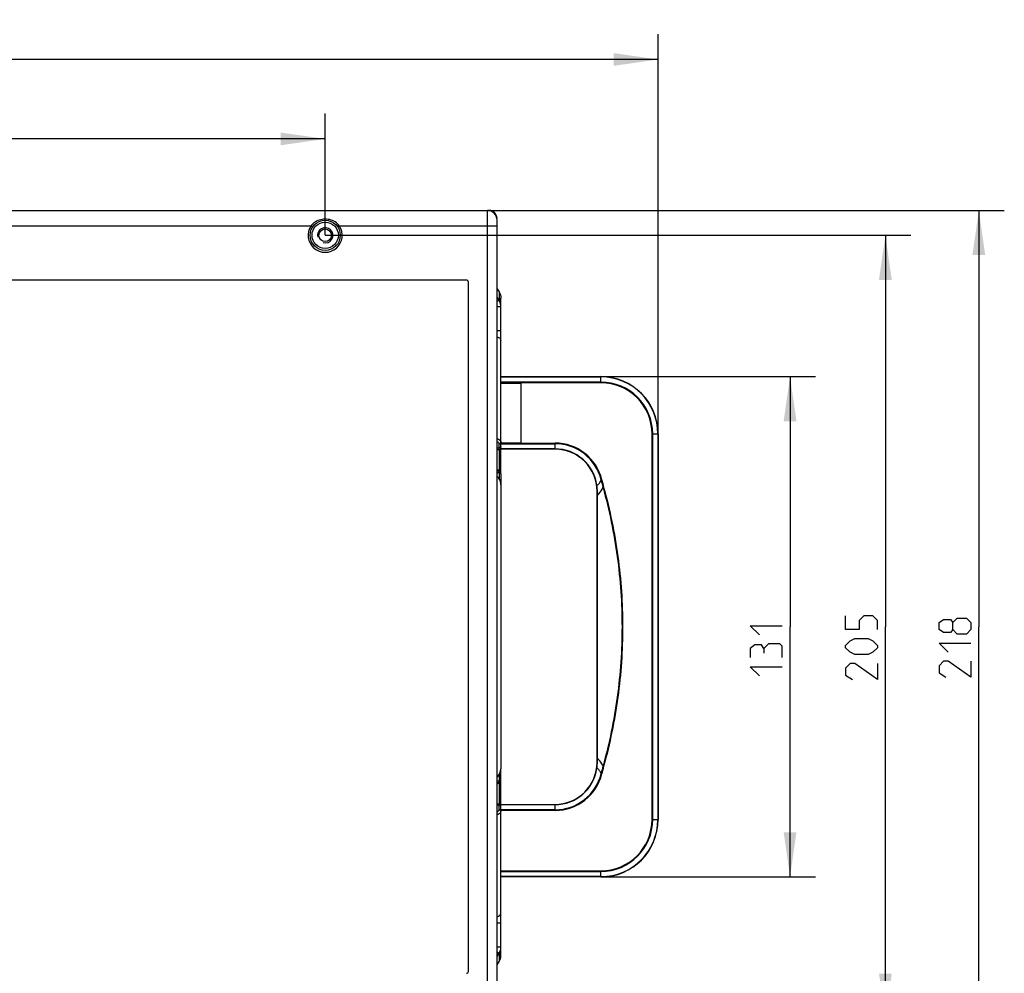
# Paper-space layout 'DRW0010_1_1' of a CAD drawing. Header units: millimetres. Extents: x 0 to 420, y 0 to 297.
# Tile 20 of 108: x 151 to 228, y 44 to 119. Entities that reach past the tile are written whole.
import ezdxf

# ---------------------------------------------------------------- set-up
doc = ezdxf.new("R2010")
doc.units = ezdxf.units.MM
doc.header["$LTSCALE"] = 23.1
doc.layers.get('0').update_dxf_attribs({"linetype": 'CONTINUOUS'})
doc.layers.add('02___PRT_ALL_AXES', color=7, linetype='CONTINUOUS')
doc.layers.add('DIM_PILOTEES', color=7, linetype='CONTINUOUS')
doc.styles.get("Standard").update_dxf_attribs({"font": 'txt', "width": 0.7})
doc.dimstyles.new('DIMSTYLE_1', dxfattribs={"dimtxt": 2.5, "dimasz": 3.5, "dimexe": 2, "dimexo": 0, "dimtad": 1, "dimlfac": 3.333333, "dimdsep": 46, "dimtxsty": 'Standard', "dimblk": '_FILLED', "dimblk1": '_FILLED', "dimblk2": '_FILLED', "dimcen": 0.09, "dimazin": 2, "dimtp": 0.5, "dimtm": 0.5, "dimtfac": 1, "dimtofl": 0, "dimtmove": 0, "dimatfit": 3, "dimldrblk": '_FILLED', "dimfxl": 0, "dimtolj": 1, "dimarcsym": 0})
doc.dimstyles.new('DIMSTYLE_4', dxfattribs={"dimtxt": 2.5, "dimasz": 3.5, "dimexe": 2, "dimexo": 0, "dimtad": 1, "dimlfac": 3.333333, "dimdsep": 46, "dimtxsty": 'Standard', "dimblk": '_FILLED', "dimblk1": '_FILLED', "dimblk2": '_FILLED', "dimcen": 0.09, "dimazin": 2, "dimtp": 0.8, "dimtm": 0.8, "dimtfac": 1, "dimtofl": 0, "dimtmove": 0, "dimatfit": 3, "dimldrblk": '_FILLED', "dimfxl": 0, "dimtolj": 1, "dimarcsym": 0})

# ---------------------------------------------------------------- blocks, each defined once
blk = doc.blocks.new('_FILLED')
at = {"color": 0, "linetype": 'ByBlock'}
blk.add_solid([(0, 0), (-1, 0.143), (-1, -0.143)], dxfattribs=at)
blk = doc.blocks.new('*D8')
at = {"layer": 'DIM_PILOTEES', "color": 2, "linetype": 'Continuous'}
for p, q in [((196.2, 91.078), (213.062, 91.078)), ((211.062, 91.078), (211.062, 71.428)), ((211.062, 51.778), (211.062, 71.428)), ((196.2, 51.778), (213.062, 51.778))]:
    blk.add_line(p, q, dxfattribs=at)
at = {"layer": 'DIM_PILOTEES', "color": 2, "linetype": 'Continuous', "xscale": 3.5, "yscale": 3.5, "zscale": 3.5}
for p, rotation in [((211.062, 91.078), 90), ((211.062, 51.778), 270)]:
    blk.add_blockref('_FILLED', p, dxfattribs=dict(at, rotation=rotation))
at = {"layer": 'DIM_PILOTEES', "color": 2, "linetype": 'Continuous', "insert": (207.937, 69.898), "char_height": 2.5, "width": 6.96429, "attachment_point": 2, "rotation": 90, "line_spacing_factor": 0.9}
blk.add_mtext('{\\ftxt;\\W0.0001;\\H0.0001;\\~}{\\ftxt;\\W1.8571428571;\\H2.5; }{\\ftxt;\\W0.0001;\\H0.0001;\\~}', dxfattribs=at)
blk = doc.blocks.new('*D9')
at = {"layer": 'DIM_PILOTEES', "color": 2, "linetype": 'Continuous'}
for p, q in [((85.139, 102.178), (85.139, 111.751)), ((174.539, 102.18), (174.539, 111.751)), ((85.139, 109.751), (129.839, 109.751)), ((174.539, 109.751), (129.839, 109.751))]:
    blk.add_line(p, q, dxfattribs=at)
at = {"layer": 'DIM_PILOTEES', "color": 2, "linetype": 'Continuous', "xscale": 3.5, "yscale": 3.5, "zscale": 3.5, "rotation": 180}
blk.add_blockref('_FILLED', (85.139, 109.751), dxfattribs=at)
at = {"layer": 'DIM_PILOTEES', "color": 2, "linetype": 'Continuous', "xscale": 3.5, "yscale": 3.5, "zscale": 3.5}
blk.add_blockref('_FILLED', (174.539, 109.751), dxfattribs=at)
at = {"layer": 'DIM_PILOTEES', "color": 2, "linetype": 'Continuous', "insert": (130.777, 112.876), "char_height": 2.5, "width": 8.83929, "attachment_point": 2, "line_spacing_factor": 0.9}
blk.add_mtext('{\\ftxt;\\W0.0001;\\H0.0001;\\~}{\\ftxt;\\W2.3571428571;\\H2.5; }{\\ftxt;\\W0.0001;\\H0.0001;\\~}', dxfattribs=at)
blk = doc.blocks.new('*D10')
at = {"layer": 'DIM_PILOTEES', "color": 2, "linetype": 'Continuous'}
for p, q in [((174.539, 102.18), (220.552, 102.18)), ((218.552, 102.18), (218.552, 71.43)), ((218.552, 40.68), (218.552, 71.43)), ((174.54, 40.68), (220.552, 40.68))]:
    blk.add_line(p, q, dxfattribs=at)
at = {"layer": 'DIM_PILOTEES', "color": 2, "linetype": 'Continuous', "xscale": 3.5, "yscale": 3.5, "zscale": 3.5}
for p, rotation in [((218.552, 102.18), 90), ((218.552, 40.68), 270)]:
    blk.add_blockref('_FILLED', p, dxfattribs=dict(at, rotation=rotation))
at = {"layer": 'DIM_PILOTEES', "color": 2, "linetype": 'Continuous', "insert": (215.427, 70.137), "char_height": 2.5, "width": 8.57143, "attachment_point": 2, "rotation": 90, "line_spacing_factor": 0.9}
blk.add_mtext('{\\ftxt;\\W0.0001;\\H0.0001;\\~}{\\ftxt;\\W2.2857142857;\\H2.5; }{\\ftxt;\\W0.0001;\\H0.0001;\\~}', dxfattribs=at)
blk = doc.blocks.new('*D11')
at = {"layer": 'DIM_PILOTEES', "color": 2, "linetype": 'Continuous'}
for p, q in [((59.04, 86.576), (59.04, 117.991)), ((200.7, 86.578), (200.7, 117.991)), ((59.04, 115.991), (129.87, 115.991)), ((200.7, 115.991), (129.87, 115.991))]:
    blk.add_line(p, q, dxfattribs=at)
at = {"layer": 'DIM_PILOTEES', "color": 2, "linetype": 'Continuous', "xscale": 3.5, "yscale": 3.5, "zscale": 3.5, "rotation": 180}
blk.add_blockref('_FILLED', (59.04, 115.991), dxfattribs=at)
at = {"layer": 'DIM_PILOTEES', "color": 2, "linetype": 'Continuous', "xscale": 3.5, "yscale": 3.5, "zscale": 3.5}
blk.add_blockref('_FILLED', (200.7, 115.991), dxfattribs=at)
at = {"layer": 'DIM_PILOTEES', "color": 2, "linetype": 'Continuous', "insert": (131.132, 119.116), "char_height": 2.5, "width": 13.92857, "attachment_point": 2, "line_spacing_factor": 0.9}
blk.add_mtext('{\\ftxt;\\W0.0001;\\H0.0001;\\~}{\\ftxt;\\W3.7142857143;\\H2.5; }{\\ftxt;\\W0.0001;\\H0.0001;\\~}', dxfattribs=at)
blk = doc.blocks.new('*D15')
at = {"layer": 'DIM_PILOTEES', "color": 2, "linetype": 'Continuous'}
for p, q in [((187.289, 104.13), (227.895, 104.131)), ((225.895, 104.131), (225.896, 71.431)), ((225.897, 38.731), (225.896, 71.431)), ((187.29, 38.73), (227.897, 38.731))]:
    blk.add_line(p, q, dxfattribs=at)
at = {"layer": 'DIM_PILOTEES', "color": 2, "linetype": 'Continuous', "xscale": 3.5, "yscale": 3.5, "zscale": 3.5}
for p, rotation in [((225.895, 104.131), 90.00122754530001), ((225.897, 38.731), 270.0012275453)]:
    blk.add_blockref('_FILLED', p, dxfattribs=dict(at, rotation=rotation))
at = {"layer": 'DIM_PILOTEES', "color": 2, "linetype": 'Continuous', "insert": (222.771, 70.143), "char_height": 2.5, "width": 8.03571, "attachment_point": 2, "rotation": 90, "line_spacing_factor": 0.9}
blk.add_mtext('{\\ftxt;\\W0.0001;\\H0.0001;\\~}{\\ftxt;\\W2.1428571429;\\H2.5; }{\\ftxt;\\W0.0001;\\H0.0001;\\~}', dxfattribs=at)

psp = doc.layouts.new('DRW0010_1_1')

# ---------------------------------------------------------------- linework, layer by layer
at = {"color": 7, "linetype": 'Continuous'}
for p, q in [((72.3889, 104.1278), (187.2889, 104.1302)), ((187.2889, 104.1398), (187.4297, 104.1398)), ((187.2903, 38.7302), (187.2889, 104.1302)), ((187.4297, 104.1398), (187.4297, 104.1154)), ((86.2433, 102.9281), (173.4345, 102.9299)), ((173.4345, 102.9299), (173.5586, 102.8457)), ((175.6433, 102.93), (175.5192, 102.8457)), ((175.6433, 102.93), (188.0389, 102.9302)), ((188.0297, 103.5399), (188.0195, 103.5399)), ((188.0297, 103.5399), (188.0297, 103.497)), ((188.0402, 39.4802), (188.0389, 103.3802)), ((185.639, 98.6552), (74.039, 98.6528)), ((185.7901, 44.3552), (185.789, 98.5052)), ((188.039, 97.9794), (188.198, 97.7304)), ((188.198, 97.7304), (188.198, 97.0764)), ((188.198, 97.0764), (188.039, 97.3252)), ((188.3396, 83.4418), (188.3396, 97.2456)), ((188.039, 96.592), (188.3396, 96.592)), ((188.0391, 94.6924), (188.3396, 94.6924)), ((188.3396, 91.0777), (196.1996, 91.0777)), ((188.3396, 91.0558), (196.1996, 91.0558)), ((196.1996, 90.6497), (188.3396, 90.6497)), ((196.1996, 90.5967), (188.3396, 90.5967)), ((188.3396, 90.5678), (189.8996, 90.5678)), ((189.8996, 90.5678), (189.8996, 85.8578)), ((196.1996, 90.5967), (196.1996, 91.0777)), ((200.2185, 86.5778), (200.6776, 86.5777)), ((200.2185, 56.2778), (200.2185, 86.5778)), ((200.2715, 56.2778), (200.2715, 86.5778)), ((200.6996, 86.5777), (200.6776, 86.5777)), ((200.6776, 86.5777), (200.6776, 56.2777)), ((200.6996, 86.5777), (200.6996, 56.2777)), ((188.1948, 85.4585), (188.0393, 85.4536)), ((188.0393, 85.3556), (188.2196, 85.3556)), ((188.1948, 85.7993), (188.1948, 85.3556)), ((188.2196, 85.3556), (188.2196, 83.6481)), ((189.8996, 85.8578), (188.3396, 85.8578)), ((188.3396, 85.8058), (192.5996, 85.8058)), ((192.5996, 85.3997), (188.3396, 85.3997)), ((192.5996, 85.3777), (188.3396, 85.3777)), ((189.8996, 85.8588), (192.5996, 85.8588)), ((192.5996, 85.3777), (192.5996, 85.8588)), ((188.0393, 83.5578), (188.2196, 83.5578)), ((188.2196, 83.5578), (188.2196, 83.0321)), ((188.3178, 83.5066), (188.3069, 83.537)), ((188.3396, 83.4378), (188.3396, 60.2749)), ((196.2735, 82.9714), (196.222, 82.9589)), ((188.3396, 82.5857), (188.3314, 82.7075)), ((195.8691, 82.5253), (195.8908, 82.5283)), ((195.8996, 60.7777), (195.8996, 82.0777)), ((195.9255, 81.9904), (195.9251, 82.0678)), ((196.4185, 82.3787), (196.371, 82.3657)), ((195.9265, 81.8285), (195.9255, 81.9904)), ((195.9269, 81.7565), (195.9265, 81.8285)), ((195.927, 81.744), (195.9269, 81.7565)), ((195.927, 61.1114), (195.927, 81.744)), ((195.9264, 75.123), (195.9267, 78.6184)), ((195.9251, 60.7877), (195.9255, 60.8653)), ((195.9255, 60.8653), (195.9265, 61.0272)), ((195.9265, 61.0272), (195.9269, 61.099)), ((195.9269, 61.099), (195.927, 61.1114)), ((196.4185, 60.4768), (196.3711, 60.4898)), ((188.2196, 59.828), (188.2196, 59.3028)), ((188.3396, 45.6073), (188.3396, 60.2322)), ((195.8691, 60.3302), (195.8908, 60.3272)), ((196.2735, 59.8841), (196.222, 59.8967)), ((188.2196, 59.3028), (188.0398, 59.3028)), ((188.2196, 59.2085), (188.2196, 57.5006)), ((188.3059, 59.3174), (188.3213, 59.3593)), ((188.2196, 57.5006), (188.0399, 57.5006)), ((188.1948, 57.3976), (188.0399, 57.4025)), ((188.1948, 57.5006), (188.1948, 57.0569)), ((188.3396, 57.4777), (192.5996, 57.4777)), ((188.3396, 57.4558), (192.5996, 57.4558)), ((192.5996, 56.9967), (192.5996, 57.4777)), ((192.5996, 57.0497), (188.3396, 57.0497)), ((192.5996, 56.9967), (188.3396, 56.9967)), ((200.2185, 56.2778), (200.6776, 56.2777)), ((200.6996, 56.2777), (200.6776, 56.2777)), ((188.3396, 52.2588), (196.1996, 52.2588)), ((188.3396, 52.2058), (196.1996, 52.2058)), ((196.1996, 51.7777), (196.1996, 52.2588)), ((196.1996, 51.7997), (188.3396, 51.7997)), ((196.1996, 51.7777), (188.3396, 51.7777)), ((188.0401, 48.1634), (188.3396, 48.1634)), ((188.3396, 46.2638), (188.0401, 46.2638)), ((188.0401, 45.5323), (188.198, 45.7794)), ((188.198, 45.7794), (188.198, 45.1225)), ((188.0401, 44.8753), (188.198, 45.1225))]:
    psp.add_line(p, q, dxfattribs=at)
for points in [[(188.3069, 83.537), (188.2628, 83.6045), (188.2016, 83.6662), (188.125, 83.7211), (188.0393, 83.7665)], [(188.3314, 82.7075), (188.3037, 82.8389), (188.2525, 82.9748), (188.1803, 83.1007), (188.0891, 83.2135), (188.0393, 83.2581)], [(195.9267, 78.6184), (195.9268, 80.2326), (195.9266, 81.0011), (195.927, 81.744)], [(195.9266, 65.018), (195.9264, 67.6218), (195.9265, 68.5379), (195.9264, 69.4715), (195.9264, 70.4179), (195.9263, 71.3702), (195.9264, 72.3208), (195.9264, 73.2662), (195.9264, 74.2013), (195.9264, 75.123)], [(195.927, 61.1114), (195.9267, 61.8532), (195.9268, 62.6146), (195.9267, 63.3949), (195.9267, 64.1957), (195.9266, 65.018)], [(188.0398, 59.6027), (188.0776, 59.6353), (188.1709, 59.7465), (188.2454, 59.8713), (188.2991, 60.0064), (188.3308, 60.1487), (188.3395, 60.2749)], [(188.0398, 59.0905), (188.1205, 59.1325), (188.1985, 59.1875), (188.2609, 59.2495), (188.3059, 59.3174)]]:
    psp.add_lwpolyline(points, dxfattribs=at)
for radius in [1.185, 1.035]:
    psp.add_circle((174.5389, 102.18), radius, dxfattribs=at)
for centre, radius, start, end in [((187.2889, 103.3802), 0.75, 0.001228, 90.001228), ((187.4297, 103.5399), 0.6, 0.003417, 90.003947), ((174.5389, 102.18), 1.335, 145.821012, 34.181443), ((174.3794, 102.208), 1.1891, 141.990474, 142.621832), ((185.639, 98.5052), 0.15, 0.001228, 90.001228), ((187.4381, 96.5909), 0.9017, 23.670948, 32.571391), ((196.1996, 86.5777), 4.5, 0, 90), ((196.1996, 86.5777), 4.478, 360, 90), ((196.1996, 86.5778), 4.072, 360, 90), ((196.1996, 86.5778), 4.0189, 0, 90), ((188.2196, 85.2356), 0.12, 0, 90), ((192.5996, 82.0778), 3.7811, 13.670973, 90), ((192.5996, 82.0778), 3.728, 13.670971, 90.000001), ((192.5996, 82.0777), 3.322, 7.794375, 90.000001), ((192.5996, 82.0777), 3.3, 0.000016, 90), ((188.2196, 83.4378), 0.12, 0, 90), ((187.429, 82.5847), 0.911, 44.059671, 47.795065), ((187.4287, 82.5844), 0.9115, 38.352798, 44.060424), ((187.4335, 82.5882), 0.9054, 35.006741, 38.350693), ((187.4321, 82.5874), 0.907, 30.157084, 35.000275), ((187.4286, 82.5854), 0.911, 25.958765, 30.15771), ((187.4291, 82.5856), 0.9105, 21.530709, 25.958975), ((187.4335, 82.5873), 0.9058, 16.898191, 21.530271), ((187.4274, 82.5857), 0.9121, 11.823231, 16.88828), ((187.4222, 82.5845), 0.9174, 7.704531, 11.826555), ((192.5996, 82.0775), 3.3, 0.000026, 7.794173), ((192.5509, 82.0488), 3.3742, 6.975764, 8.170024), ((192.5401, 82.0476), 3.385, 1.76195, 6.972943), ((192.5324, 82.0473), 3.3927, 0.521361, 1.762515), ((192.5362, 82.0474), 3.389, 0.344962, 0.521239), ((192.5996, 60.7777), 3.3, 270, 0.000016), ((192.5556, 60.8061), 3.3695, 351.828861, 353.00816), ((192.5399, 60.8079), 3.3853, 353.010851, 358.222227), ((192.5346, 60.8081), 3.3905, 358.221628, 359.479054), ((192.5396, 60.808), 3.3856, 359.479234, 359.655855), ((187.43, 60.2748), 0.9095, 312.248165, 0.008921), ((192.5996, 60.7777), 3.322, 269.999999, 352.205725), ((192.5996, 60.7778), 3.728, 269.999999, 346.329365), ((192.5996, 60.7778), 3.7811, 270, 346.329365), ((194.8774, 59.0575), 1.6246, 49.028218, 51.404941), ((188.2196, 59.4228), 0.12, 270, 360), ((188.2196, 57.6206), 0.12, 270, 360), ((196.1996, 56.2778), 4.072, 270, 0), ((196.1996, 56.2778), 4.0189, 270, 360), ((196.1996, 56.2777), 4.5, 270, 360), ((196.1996, 56.2777), 4.478, 270, 0), ((196.1996, 56.2775), 4.5, 270, 360), ((185.6401, 44.3552), 0.15, 270.001228, 0.001228)]:
    psp.add_arc(centre, radius, start, end, dxfattribs=at)
at = {"color": 2, "linetype": 'Continuous'}
psp.add_arc((174.5389, 102.18), 0.6, 255, 195, dxfattribs=at)
at = {"color": 7, "linetype": 'Continuous'}
for points in [[(173.651, 103.1495), (173.5738, 103.0884), (173.5031, 103.0179), (173.4425, 102.9403)], [(175.6433, 102.93), (175.5782, 103.0152), (175.5008, 103.0921), (175.4161, 103.1578)], [(188.198, 97.7304), (188.2886, 97.5885), (188.3396, 97.4139), (188.3396, 97.2456)], [(188.3396, 96.592), (188.3396, 96.7149), (188.3133, 96.8403), (188.2639, 96.9529)], [(196.222, 82.9589), (196.2714, 82.7611), (196.316, 82.562), (196.371, 82.3657)], [(196.2735, 82.9714), (196.3216, 82.7738), (196.3647, 82.5749), (196.4185, 82.3787)], [(196.3711, 60.4898), (196.316, 60.2935), (196.2714, 60.0945), (196.222, 59.8967)], [(196.4185, 60.4768), (196.3647, 60.2807), (196.3216, 60.0818), (196.2735, 59.8841)], [(188.198, 45.7794), (188.2886, 45.9211), (188.3396, 46.0956), (188.3396, 46.2638)], [(188.198, 45.1225), (188.2886, 45.2644), (188.3396, 45.439), (188.3396, 45.6073)]]:
    psp.add_open_spline(points, degree=3, dxfattribs=at)
for points, knots in [([(175.4161, 103.1578), (175.1708, 103.3481), (174.5315, 103.5548), (173.8942, 103.342), (173.651, 103.1495)], [0, 0, 0, 0, 0.5002554, 1, 1, 1, 1]), ([(188.1614, 97.0484), (188.1538, 97.0432), (188.1137, 97.0155), (188.0732, 96.9884), (188.0403, 96.9666)], [0, 0, 0, 0, 0.189003, 1, 1, 1, 1]), ([(188.198, 97.0764), (188.1971, 97.0722), (188.1805, 97.0649), (188.1705, 97.0548), (188.1614, 97.0484)], [0, 0, 0, 0, 0.2751202, 1, 1, 1, 1]), ([(188.0408, 94.215), (188.0843, 94.1985), (188.2085, 94.1446), (188.3396, 94.0261), (188.3396, 93.9319)], [0, 0, 0, 0, 0.3304049, 1, 1, 1, 1]), ([(188.0405, 85.987), (188.0831, 85.9648), (188.1557, 85.9183), (188.1948, 85.8353), (188.1948, 85.7993)], [0, 0, 0, 0, 0.5717144, 1, 1, 1, 1]), ([(188.041, 86.2103), (188.0844, 86.1949), (188.1769, 86.1548), (188.2965, 86.0722), (188.3396, 85.9767), (188.3396, 85.9352)], [0, 0, 0, 0, 0.3232367, 0.7080493, 1, 1, 1, 1]), ([(188.3396, 85.9352), (188.3396, 85.9007), (188.3057, 85.8274), (188.2317, 85.8005), (188.1948, 85.7993)], [0, 0, 0, 0, 0.482909, 1, 1, 1, 1]), ([(188.3396, 85.5944), (188.3396, 85.5599), (188.3057, 85.4866), (188.2317, 85.4597), (188.1948, 85.4585)], [0, 0, 0, 0, 0.482909, 1, 1, 1, 1]), ([(188.2751, 83.5456), (188.2616, 83.5602), (188.1929, 83.6229), (188.1085, 83.666), (188.041, 83.6934)], [0, 0, 0, 0, 0.214448, 1, 1, 1, 1]), ([(195.8908, 82.5283), (195.9598, 82.5833), (196.094, 82.7078), (196.1961, 82.8677), (196.222, 82.9589)], [0, 0, 0, 0, 0.4823881, 1, 1, 1, 1]), ([(195.8996, 82.0777), (195.8996, 82.0749), (195.911, 82.0701), (195.9187, 82.0688), (195.9251, 82.0678)], [0, 0, 0, 0, 0.3081644, 1, 1, 1, 1]), ([(195.927, 81.744), (195.97, 81.7891), (196.1409, 81.9784), (196.2879, 82.1917), (196.371, 82.3657)], [0, 0, 0, 0, 0.2440296, 1, 1, 1, 1]), ([(196.371, 82.3657), (196.8591, 80.5875), (197.6071, 76.9633), (197.9873, 71.4278), (197.6072, 65.8922), (196.8591, 62.2681), (196.3711, 60.4898)], [0, 0, 0, 0, 0.2500072, 0.5, 0.7499928, 1, 1, 1, 1]), ([(196.4185, 82.3787), (196.9068, 80.5983), (197.6552, 76.9698), (198.0355, 71.4278), (197.6553, 65.8857), (196.9068, 62.2573), (196.4185, 60.4768)], [0, 0, 0, 0, 0.2500071, 0.5, 0.7499929, 1, 1, 1, 1]), ([(195.8996, 81.7563), (195.8996, 81.753), (195.9112, 81.7468), (195.9201, 81.7452), (195.927, 81.744)], [0, 0, 0, 0, 0.320774, 1, 1, 1, 1]), ([(195.8996, 61.0992), (195.8996, 61.1025), (195.9112, 61.1086), (195.9201, 61.1102), (195.927, 61.1114)], [0, 0, 0, 0, 0.3208205, 1, 1, 1, 1]), ([(195.8996, 60.7777), (195.8996, 60.7806), (195.911, 60.7853), (195.9187, 60.7867), (195.9251, 60.7877)], [0, 0, 0, 0, 0.3082112, 1, 1, 1, 1]), ([(196.3711, 60.4898), (196.3427, 60.5493), (196.2198, 60.7735), (196.0579, 60.9745), (195.927, 61.1114)], [0, 0, 0, 0, 0.2579719, 1, 1, 1, 1]), ([(196.222, 59.8967), (196.1992, 59.9766), (196.1146, 60.119), (196.0012, 60.2332), (195.9426, 60.2841)], [0, 0, 0, 0, 0.5173402, 1, 1, 1, 1]), ([(188.0416, 59.1632), (188.0673, 59.1737), (188.1545, 59.2132), (188.2379, 59.2674), (188.2826, 59.3191)], [0, 0, 0, 0, 0.2889198, 1, 1, 1, 1]), ([(188.3396, 57.2617), (188.3396, 57.2962), (188.3057, 57.3695), (188.2317, 57.3964), (188.1948, 57.3976)], [0, 0, 0, 0, 0.4829182, 1, 1, 1, 1]), ([(188.1948, 57.0569), (188.1948, 57.021), (188.1559, 56.9382), (188.0836, 56.8917), (188.0411, 56.8696)], [0, 0, 0, 0, 0.4284351, 1, 1, 1, 1]), ([(188.3396, 56.921), (188.3396, 56.894), (188.3182, 56.8171), (188.2095, 56.716), (188.1038, 56.6682), (188.0416, 56.6462)], [0, 0, 0, 0, 0.1895963, 0.5367057, 1, 1, 1, 1]), ([(188.3396, 56.921), (188.3396, 56.9555), (188.3057, 57.0288), (188.2317, 57.0557), (188.1948, 57.0569)], [0, 0, 0, 0, 0.4829192, 1, 1, 1, 1]), ([(188.0418, 48.6412), (188.0851, 48.6577), (188.209, 48.7115), (188.3396, 48.8299), (188.3396, 48.9238)], [0, 0, 0, 0, 0.3303216, 1, 1, 1, 1]), ([(188.0414, 45.8885), (188.0636, 45.8737), (188.1016, 45.8475), (188.1527, 45.8154), (188.1786, 45.792), (188.197, 45.784), (188.198, 45.7794)], [0, 0, 0, 0, 0.4200522, 0.7316744, 0.9264432, 1, 1, 1, 1])]:
    psp.add_open_spline(points, degree=3, knots=knots, dxfattribs=at)
at = {"layer": '02___PRT_ALL_AXES', "color": 7, "linetype": 'Continuous'}
psp.add_circle((174.5389, 102.18), 0.495, dxfattribs=at)
at = {"layer": 'DIM_PILOTEES', "color": 2, "linetype": 'Continuous'}
for points in [[(217.9274, 71.2085), (217.9274, 71.9228), (217.5703, 72.2799), (216.856, 72.2799), (216.4989, 71.9228), (216.4989, 71.2085), (215.4275, 71.2085), (215.4275, 72.2799)], [(223.8425, 71.2142), (223.6639, 70.9761), (223.1282, 70.9761), (222.7711, 71.2142), (222.7711, 71.75), (223.1282, 71.988), (223.6639, 71.988), (223.8425, 71.75), (224.1997, 72.1071), (224.9139, 72.1071), (225.2711, 71.75), (225.2711, 71.2142), (224.9139, 70.8571)], [(208.6513, 70.7904), (207.937, 71.5047), (210.437, 71.5047)], [(224.9139, 70.8571), (224.1997, 70.8571), (223.8425, 71.2142), (223.8425, 71.75)], [(217.2132, 69.2442), (216.1417, 69.2442), (215.7846, 69.4228), (215.4275, 69.7799), (215.4275, 69.9585), (215.7846, 70.3156), (216.1417, 70.4942), (217.2132, 70.4942), (217.5703, 70.3156), (217.9274, 69.9585), (217.9274, 69.7799), (217.5703, 69.4228), (217.2132, 69.2442)], [(209.0084, 69.719), (208.8298, 70.0166), (208.2941, 70.0166), (207.937, 69.719), (207.937, 69.0047)], [(210.437, 69.0047), (210.437, 69.8976), (210.2584, 70.0761), (209.3656, 70.0761), (209.0084, 69.719), (209.0084, 69.3618)], [(223.4854, 69.4285), (222.7711, 70.1428), (225.2711, 70.1428)], [(208.6513, 67.5761), (207.937, 68.2904), (210.437, 68.2904)], [(217.9274, 68.5299), (217.9274, 67.2799), (216.1417, 68.5299), (215.7846, 68.5299), (215.4275, 68.1728), (215.4275, 67.6371), (215.9632, 67.2799)], [(225.2711, 68.7142), (225.2711, 67.4642), (223.4854, 68.7142), (223.1282, 68.7142), (222.7711, 68.3571), (222.7711, 67.8214), (223.3068, 67.4642)]]:
    psp.add_lwpolyline(points, dxfattribs=at)

# ---------------------------------------------------------------- dimensions: what is measured, and where the dimension line sits
for base, p1, p2, text, dimstyle, picture, middle in [((200.6996, 115.9907), (59.0396, 86.5765), (200.6996, 86.5777), '{\\ftxt;\\W0.0001;\\H0.0001;\\~}{\\ftxt;\\W3.7142857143;\\H2.5; }{\\ftxt;\\W0.0001;\\H0.0001;\\~}', 'DIMSTYLE_4', '*D11', (130.7744, 115.9907)), ((174.5389, 109.7512), (85.1389, 102.178), (174.5389, 102.18), '{\\ftxt;\\W0.0001;\\H0.0001;\\~}{\\ftxt;\\W2.3571428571;\\H2.5; }{\\ftxt;\\W0.0001;\\H0.0001;\\~}', 'DIMSTYLE_1', '*D9', (130.4195, 109.7512))]:
    dim = psp.add_linear_dim(base=base, p1=p1, p2=p2, text=text, dimstyle=dimstyle, dxfattribs=at)
    dim.commit()
    dim.dimension.update_dxf_attribs({"geometry": picture, "text_midpoint": middle, "dimtype": 160})
for base, p1, p2, angle, text, picture, middle in [((225.8968, 38.7311), (187.2889, 104.1302), (187.2903, 38.7302), 270.001228, '{\\ftxt;\\W0.0001;\\H0.0001;\\~}{\\ftxt;\\W2.1428571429;\\H2.5; }{\\ftxt;\\W0.0001;\\H0.0001;\\~}', '*D15', (225.8961, 69.7857)), ((218.5525, 40.68), (174.5389, 102.18), (174.5402, 40.68), 270, '{\\ftxt;\\W0.0001;\\H0.0001;\\~}{\\ftxt;\\W2.2857142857;\\H2.5; }{\\ftxt;\\W0.0001;\\H0.0001;\\~}', '*D10', (218.5525, 69.7799)), ((211.062, 91.0777), (196.1996, 51.7777), (196.1996, 91.0777), 90, '{\\ftxt;\\W0.0001;\\H0.0001;\\~}{\\ftxt;\\W1.8571428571;\\H2.5; }{\\ftxt;\\W0.0001;\\H0.0001;\\~}', '*D8', (211.062, 69.5404))]:
    dim = psp.add_linear_dim(base=base, p1=p1, p2=p2, angle=angle, text=text, dimstyle='DIMSTYLE_1', dxfattribs=at)
    dim.commit()
    dim.dimension.update_dxf_attribs({"geometry": picture, "text_midpoint": middle, "dimtype": 160})

doc.saveas('drawing.dxf')
